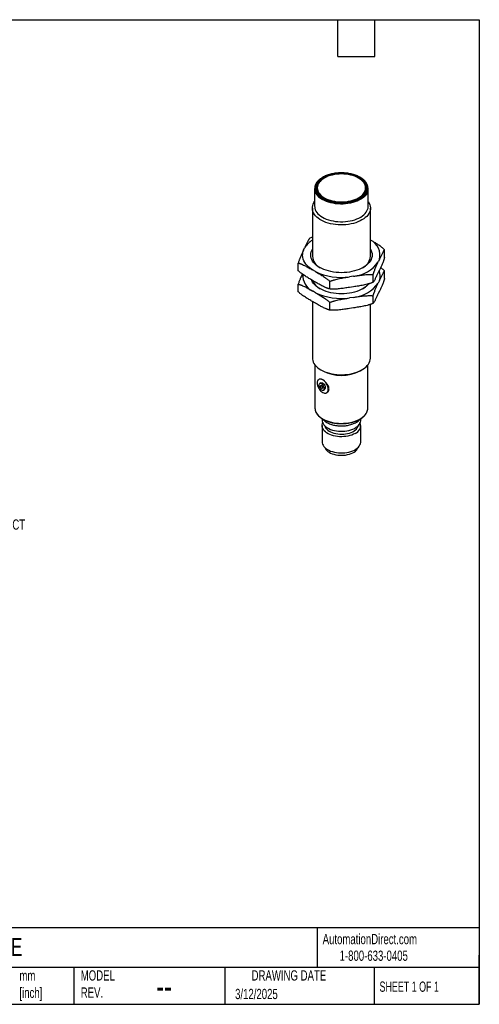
# Model space of a CAD drawing. Header units: millimetres. Extents: x 10 to 410, y 10 to 314.
# Tile 2 of 2: x 267 to 410, y 10 to 314. Entities that reach past the tile are written whole.
import ezdxf

# ---------------------------------------------------------------- set-up
doc = ezdxf.new("R2010")
doc.units = ezdxf.units.MM
doc.header["$LTSCALE"] = 1.5
doc.layers.add('DIMENSIONS', color=140, linetype='Continuous', lineweight=25)
doc.layers.add('TEXT', color=140, linetype='Continuous', lineweight=25)
doc.styles.add('SLDTEXTSTYLE0', font='TXT', dxfattribs={"width": 0.7})
doc.styles.add('SLDTEXTSTYLE1', font='TXT', dxfattribs={"width": 0.65})

msp = doc.modelspace()

# ---------------------------------------------------------------- linework, layer by layer
for p, q in [((359.36, 262.24), (359.36, 261.95)), ((374.36, 261.95), (374.36, 262.24)), ((358.56, 262.04), (358.56, 256.57)), ((375.16, 256.57), (375.16, 262.04)), ((357.86, 255.99), (357.86, 241.09)), ((375.86, 241.09), (375.86, 255.99)), ((357.86, 246.99), (357.06, 246.7)), ((355.1, 242.93), (355.44, 243.66)), ((380.24, 240.76), (380.24, 243.12)), ((353.48, 236.62), (353.48, 238.98)), ((378.62, 240.07), (378.28, 239.34)), ((358.84, 236.34), (357.91, 236.87)), ((370.6, 234.91), (369.34, 234.71)), ((376.66, 233.03), (376.66, 235.39)), ((378.62, 236.8), (378.28, 236.08)), ((380.24, 234.23), (380.24, 236.58)), ((353.48, 230.09), (353.48, 232.44)), ((358.84, 233.07), (357.91, 233.6)), ((363.27, 230.96), (363.27, 233.32)), ((378.62, 233.54), (378.28, 232.81)), ((358.84, 229.8), (357.91, 230.34)), ((370.6, 231.64), (369.34, 231.45)), ((376.66, 226.5), (376.66, 228.86)), ((378.62, 230.27), (378.28, 229.54)), ((357.86, 227.1), (357.86, 209.61)), ((358.84, 226.54), (357.91, 227.07)), ((363.27, 224.43), (363.27, 226.79)), ((370.6, 228.37), (369.34, 228.18)), ((375.86, 209.61), (375.86, 226.21)), ((370.6, 225.11), (369.34, 224.91)), ((358.66, 207.47), (358.66, 194.1)), ((375.06, 194.1), (375.06, 207.47)), ((360.49, 205.94), (361.06, 205.61)), ((372.66, 205.61), (373.22, 205.94)), ((359.99, 203.03), (359.86, 202.96)), ((360.49, 201.87), (360.13, 201.67)), ((361.28, 199.68), (361.64, 199.88)), ((362.26, 198.8), (362.39, 198.87)), ((360.86, 190.81), (360.86, 190.37)), ((372.86, 190.37), (372.86, 190.81)), ((360.86, 188.68), (360.86, 183.68)), ((372.86, 183.68), (372.86, 188.68))]:
    msp.add_line(p, q)
at = {"flags": 128}
for points in [[(361.13, 258.89), (361.7, 258.59), (362.32, 258.33), (362.98, 258.1), (363.67, 257.9), (364.39, 257.75), (365.14, 257.63), (365.9, 257.56), (366.67, 257.52), (367.44, 257.54), (368.2, 257.59), (368.96, 257.68), (369.69, 257.82), (370.4, 257.99), (371.08, 258.21), (371.71, 258.46), (372.31, 258.74), (372.85, 259.05), (373.34, 259.4), (373.78, 259.77), (374.15, 260.16), (374.45, 260.57), (374.68, 260.99), (374.85, 261.42), (374.94, 261.87), (374.96, 262.31), (374.9, 262.75), (374.77, 263.19), (374.57, 263.62), (374.31, 264.04), (373.97, 264.44), (373.57, 264.82), (373.11, 265.18), (372.59, 265.51), (372.02, 265.81), (371.4, 266.07), (370.74, 266.3), (370.05, 266.5), (369.33, 266.65), (368.58, 266.77), (367.82, 266.84), (367.05, 266.87), (366.28, 266.86), (365.52, 266.81), (364.76, 266.72), (364.03, 266.58), (363.32, 266.41), (362.64, 266.19), (362.01, 265.94), (361.41, 265.66), (360.87, 265.34), (360.37, 265), (359.94, 264.63), (359.57, 264.24), (359.27, 263.83), (359.04, 263.41), (358.87, 262.97), (358.78, 262.53), (358.76, 262.09), (358.82, 261.64), (358.94, 261.21), (359.14, 260.78), (359.41, 260.36), (359.75, 259.96), (360.15, 259.58), (360.61, 259.22), (361.13, 258.89)], [(361.31, 259), (361.87, 258.7), (362.48, 258.44), (363.13, 258.21), (363.81, 258.02), (364.52, 257.87), (365.26, 257.76), (366.01, 257.69), (366.76, 257.67), (367.52, 257.68), (368.27, 257.74), (369.01, 257.84), (369.73, 257.98), (370.42, 258.16), (371.08, 258.38), (371.7, 258.63), (372.27, 258.92), (372.8, 259.24), (373.27, 259.58), (373.67, 259.95), (374.02, 260.34), (374.3, 260.75), (374.5, 261.17), (374.64, 261.6), (374.7, 262.04), (374.7, 262.47), (374.61, 262.91), (374.46, 263.34), (374.23, 263.76), (373.94, 264.16), (373.58, 264.54), (373.15, 264.91), (372.67, 265.25), (372.14, 265.55), (371.55, 265.83), (370.92, 266.08), (370.25, 266.29), (369.55, 266.46), (368.83, 266.59), (368.09, 266.68), (367.33, 266.72), (366.57, 266.73), (365.82, 266.69), (365.07, 266.61), (364.34, 266.49), (363.64, 266.33), (362.96, 266.13), (362.32, 265.9), (361.73, 265.63), (361.18, 265.33), (360.68, 264.99), (360.24, 264.64), (359.86, 264.26), (359.55, 263.86), (359.31, 263.44), (359.14, 263.02), (359.04, 262.58), (359.01, 262.14), (359.06, 261.71), (359.17, 261.28), (359.36, 260.85), (359.63, 260.44), (359.95, 260.05), (360.35, 259.67), (360.8, 259.32), (361.31, 259)], [(361.56, 259.18), (362.1, 258.89), (362.69, 258.64), (363.32, 258.42), (363.99, 258.24), (364.68, 258.1), (365.4, 257.99), (366.12, 257.93), (366.86, 257.91), (367.59, 257.93), (368.32, 257.99), (369.04, 258.1), (369.73, 258.24), (370.39, 258.42), (371.03, 258.64), (371.62, 258.89), (372.16, 259.18), (372.66, 259.49), (373.1, 259.83), (373.47, 260.2), (373.79, 260.58), (374.04, 260.98), (374.22, 261.4), (374.32, 261.82), (374.36, 262.24), (374.32, 262.66), (374.22, 263.08), (374.04, 263.5), (373.79, 263.9), (373.47, 264.28), (373.1, 264.65), (372.66, 264.99), (372.16, 265.3), (371.62, 265.59), (371.03, 265.84), (370.39, 266.06), (369.73, 266.24), (369.04, 266.38), (368.32, 266.49), (367.59, 266.55), (366.86, 266.57), (366.12, 266.55), (365.4, 266.49), (364.68, 266.38), (363.99, 266.24), (363.32, 266.06), (362.69, 265.84), (362.1, 265.59), (361.56, 265.3), (361.06, 264.99), (360.62, 264.65), (360.24, 264.28), (359.93, 263.9), (359.68, 263.5), (359.5, 263.08), (359.4, 262.66), (359.36, 262.24), (359.4, 261.82), (359.5, 261.4), (359.68, 260.98), (359.93, 260.58), (360.24, 260.2), (360.62, 259.83), (361.06, 259.49), (361.56, 259.18)], [(374.89, 260.82), (374.81, 260.65), (374.55, 260.23), (374.22, 259.82), (373.83, 259.43), (373.37, 259.07), (372.86, 258.73), (372.3, 258.42), (371.69, 258.14), (371.04, 257.9), (370.35, 257.69), (369.63, 257.52), (368.88, 257.39), (368.12, 257.3), (367.35, 257.25), (366.57, 257.25), (365.79, 257.28), (365.03, 257.36), (364.28, 257.48), (363.55, 257.64), (362.85, 257.84), (362.19, 258.08), (361.57, 258.35), (360.99, 258.65)], [(375.16, 258), (375.21, 257.93), (375.48, 257.49), (375.68, 257.04), (375.8, 256.58), (375.86, 256.11), (375.84, 255.65), (375.75, 255.18), (375.59, 254.73), (375.36, 254.28), (375.05, 253.85), (374.69, 253.43), (374.26, 253.04), (373.77, 252.66), (373.22, 252.32), (372.63, 252.01), (371.99, 251.72), (371.3, 251.48), (370.58, 251.26), (369.83, 251.09), (369.06, 250.96), (368.27, 250.86), (367.47, 250.81), (366.66, 250.8), (365.85, 250.83), (365.05, 250.9), (364.27, 251.02), (363.51, 251.17), (362.77, 251.36), (362.07, 251.59), (361.41, 251.86), (360.79, 252.16), (360.22, 252.49), (359.7, 252.85), (359.24, 253.23), (358.84, 253.64), (358.51, 254.06), (358.24, 254.5), (358.04, 254.95), (357.92, 255.41), (357.86, 255.88), (357.88, 256.34), (357.97, 256.81), (358.13, 257.26), (358.36, 257.71), (358.56, 258)], [(358.56, 256.57), (358.57, 256.38), (358.63, 255.94), (358.77, 255.5), (358.98, 255.06), (359.25, 254.65), (359.6, 254.25), (360, 253.87), (360.47, 253.51), (360.99, 253.18), (361.56, 252.88), (362.18, 252.61), (362.84, 252.37), (363.54, 252.17), (364.26, 252.01), (365.01, 251.89), (365.77, 251.82), (366.54, 251.78), (367.32, 251.78), (368.09, 251.83), (368.85, 251.91), (369.59, 252.04), (370.31, 252.21), (371, 252.41), (371.65, 252.65), (372.26, 252.93), (372.82, 253.23), (373.34, 253.57), (373.79, 253.93), (374.19, 254.32), (374.52, 254.72), (374.78, 255.14), (374.98, 255.57), (375.1, 256.01), (375.16, 256.46), (375.16, 256.57)], [(361.56, 258.89), (362.1, 258.61), (362.52, 258.42)], [(357.91, 236.87), (357.31, 237.29), (356.77, 237.73), (356.29, 238.2), (355.88, 238.68), (355.53, 239.19), (355.25, 239.7), (355.04, 240.23), (354.91, 240.77), (354.85, 241.31), (354.86, 241.85), (354.94, 242.39), (355.1, 242.93)], [(375.86, 243.27), (376.04, 242.92), (376.22, 242.45), (376.33, 241.98), (376.37, 241.5), (376.33, 241.02), (376.22, 240.55), (376.04, 240.08), (375.79, 239.62), (375.48, 239.18), (375.09, 238.76), (374.65, 238.35), (374.14, 237.97), (373.58, 237.62), (372.97, 237.3), (372.31, 237), (371.61, 236.75), (370.88, 236.53), (370.11, 236.34), (369.32, 236.2), (368.51, 236.09), (367.69, 236.03), (366.86, 236.01), (366.03, 236.03), (365.21, 236.09), (364.4, 236.2), (363.61, 236.34), (362.84, 236.53), (362.11, 236.75), (361.41, 237), (360.75, 237.3), (360.14, 237.62), (359.58, 237.97), (359.07, 238.35), (358.63, 238.76), (358.24, 239.18), (357.92, 239.62), (357.68, 240.08), (357.5, 240.55), (357.39, 241.02), (357.35, 241.5), (357.39, 241.98), (357.5, 242.45), (357.68, 242.92), (357.86, 243.27)], [(375.43, 232.59), (375.09, 232.22), (374.65, 231.82), (374.14, 231.44), (373.58, 231.09), (372.97, 230.76), (372.31, 230.47), (371.61, 230.21), (370.88, 229.99), (370.11, 229.81), (369.32, 229.67), (368.51, 229.56), (367.69, 229.5), (366.86, 229.48), (366.03, 229.5), (365.21, 229.56), (364.4, 229.67), (363.61, 229.81), (362.84, 229.99), (362.11, 230.21), (361.41, 230.47), (360.75, 230.76), (360.14, 231.09), (359.58, 231.44), (359.07, 231.82), (358.63, 232.22), (358.24, 232.65), (357.92, 233.09), (357.68, 233.55), (357.58, 233.77)], [(357.86, 209.61), (357.88, 209.26), (357.97, 208.8), (358.13, 208.34), (358.36, 207.9), (358.67, 207.47), (359.03, 207.05), (359.46, 206.66), (359.95, 206.28), (360.5, 205.94), (361.09, 205.63), (361.73, 205.34), (362.42, 205.1), (363.14, 204.88), (363.89, 204.71), (364.66, 204.58), (365.45, 204.48), (366.25, 204.43), (367.06, 204.42), (367.87, 204.45), (368.66, 204.52), (369.45, 204.64), (370.21, 204.79), (370.95, 204.98), (371.65, 205.21), (372.31, 205.48), (372.93, 205.78), (373.5, 206.11), (374.02, 206.47), (374.48, 206.85), (374.88, 207.26), (375.21, 207.68), (375.48, 208.12), (375.68, 208.57), (375.8, 209.03), (375.86, 209.5), (375.86, 209.61)], [(361.06, 202.84), (360.77, 202.98), (360.48, 203.05), (360.21, 203.06), (359.97, 203.01), (359.76, 202.89), (359.59, 202.71), (359.47, 202.47), (359.39, 202.18), (359.36, 201.86), (359.39, 201.5), (359.47, 201.13), (359.59, 200.75), (359.76, 200.37), (359.97, 200.01), (360.21, 199.67), (360.48, 199.37), (360.77, 199.12), (361.06, 198.92)], [(360.71, 199.73), (360.91, 199.65), (361.1, 199.62), (361.26, 199.67), (361.39, 199.77), (361.48, 199.94), (361.52, 200.15), (361.51, 200.39), (361.44, 200.65), (361.33, 200.91), (361.19, 201.16), (361.01, 201.37), (360.81, 201.55), (360.61, 201.66), (360.41, 201.72), (360.23, 201.71), (360.08, 201.63), (359.97, 201.5), (359.91, 201.31), (359.9, 201.08), (359.93, 200.83), (360.02, 200.57), (360.15, 200.31), (360.32, 200.08), (360.51, 199.88), (360.71, 199.73)], [(360.49, 201.87), (360.58, 201.91), (360.76, 201.92), (360.96, 201.87), (361.16, 201.75), (361.36, 201.58), (361.54, 201.36), (361.69, 201.11), (361.8, 200.85), (361.86, 200.59), (361.87, 200.35), (361.83, 200.14), (361.75, 199.98), (361.64, 199.88)], [(361.06, 198.92), (361.36, 198.78), (361.64, 198.7), (361.91, 198.69), (362.15, 198.75), (362.36, 198.87), (362.53, 199.05), (362.66, 199.29), (362.73, 199.57), (362.76, 199.9), (362.73, 200.25), (362.66, 200.63), (362.53, 201.01), (362.36, 201.39), (362.15, 201.75), (361.91, 202.09), (361.64, 202.38), (361.36, 202.64), (361.06, 202.84)], [(360.71, 200.27), (360.84, 200.22), (360.96, 200.24), (361.03, 200.33), (361.06, 200.47), (361.03, 200.64), (360.96, 200.82), (360.84, 200.97), (360.71, 201.08), (360.57, 201.13), (360.46, 201.11), (360.38, 201.02), (360.35, 200.88), (360.38, 200.71), (360.46, 200.53), (360.57, 200.37), (360.71, 200.27)], [(358.96, 192.82), (359.13, 192.52), (359.42, 192.11), (359.77, 191.72), (360.19, 191.34), (360.67, 191), (361.2, 190.68), (361.78, 190.38), (362.4, 190.13), (363.07, 189.9), (363.77, 189.72), (364.49, 189.57), (365.24, 189.46), (366, 189.39), (366.76, 189.37), (367.53, 189.38), (368.29, 189.44), (369.04, 189.54), (369.77, 189.68), (370.48, 189.85), (371.15, 190.07), (371.79, 190.32), (372.38, 190.6), (372.92, 190.91), (373.41, 191.26), (373.85, 191.62), (374.22, 192.01), (374.52, 192.42), (374.76, 192.84)], [(360.86, 190.37), (360.89, 190.04), (360.99, 189.66), (361.16, 189.29), (361.4, 188.94), (361.71, 188.6), (362.07, 188.28), (362.5, 187.99), (362.98, 187.73), (363.51, 187.5), (364.08, 187.3), (364.68, 187.14), (365.31, 187.03), (365.95, 186.95), (366.61, 186.91), (367.27, 186.92), (367.93, 186.96), (368.57, 187.05), (369.19, 187.18), (369.79, 187.35), (370.35, 187.55), (370.86, 187.79), (371.33, 188.06), (371.74, 188.36), (372.1, 188.68), (372.39, 189.02), (372.61, 189.38), (372.76, 189.75), (372.85, 190.13), (372.86, 190.37)], [(371.1, 186.23), (370.61, 185.98), (370.07, 185.76), (369.49, 185.57), (368.89, 185.42), (368.25, 185.31), (367.6, 185.25), (366.94, 185.22), (366.28, 185.24), (365.63, 185.29), (364.99, 185.39), (364.37, 185.53), (363.79, 185.71), (363.24, 185.92), (362.74, 186.17), (362.28, 186.45), (361.88, 186.75), (361.54, 187.08), (361.27, 187.42), (361.06, 187.79), (360.93, 188.16), (360.86, 188.54), (360.87, 188.92), (360.96, 189.3), (361.04, 189.53)], [(361.65, 188.65), (361.68, 188.55), (361.82, 188.2), (362.02, 187.86), (362.3, 187.53), (362.64, 187.23), (363.04, 186.96), (363.49, 186.71), (363.99, 186.5), (364.53, 186.32), (365.1, 186.18), (365.7, 186.08), (366.32, 186.02), (366.94, 186.01), (367.56, 186.03), (368.17, 186.1), (368.76, 186.21), (369.33, 186.36), (369.86, 186.55), (370.35, 186.77), (370.79, 187.03), (371.17, 187.31), (371.49, 187.61), (371.75, 187.94), (371.94, 188.28), (372.06, 188.63), (372.07, 188.65)], [(360.86, 183.68), (360.89, 183.34), (360.99, 182.96), (361.16, 182.6), (361.4, 182.24), (361.71, 181.9), (362.07, 181.59), (362.5, 181.29), (362.98, 181.03), (363.51, 180.8), (364.08, 180.61), (364.68, 180.45), (365.31, 180.33), (365.95, 180.25), (366.61, 180.21), (367.27, 180.22), (367.93, 180.27), (368.57, 180.36), (369.19, 180.48), (369.79, 180.65), (370.35, 180.86), (370.86, 181.09), (371.33, 181.36), (371.74, 181.66), (372.1, 181.98), (372.39, 182.33), (372.61, 182.69), (372.76, 183.06), (372.85, 183.44), (372.86, 183.68)], [(361.72, 181.89), (361.82, 181.66), (362.02, 181.32), (362.3, 181), (362.64, 180.7), (363.04, 180.43), (363.49, 180.18), (363.99, 179.97), (364.53, 179.79), (365.1, 179.65), (365.7, 179.55), (366.32, 179.49), (366.94, 179.47), (367.56, 179.5), (368.17, 179.57), (368.76, 179.68), (369.33, 179.83), (369.86, 180.02), (370.35, 180.24), (370.79, 180.49), (371.17, 180.77), (371.49, 181.08), (371.75, 181.41), (371.94, 181.75), (372, 181.89)]]:
    msp.add_lwpolyline(points, dxfattribs=at)
for centre, radius, start, end in [((361.47, 262.04), 2.9, 153.5943, 206.6969), ((362.8, 262.1), 3.45, 172.6786, 246.3483), ((370.92, 262.1), 3.45, 293.6517, 7.3214), ((372.27, 262.04), 2.89, 335.0195, 25.7686), ((363.34, 263.16), 5.09, 208.4829, 242.4357), ((363.11, 262.33), 3.77, 185.6948, 245.6253), ((370.06, 262.63), 4.36, 285.1901, 351.1329), ((361.8, 239.76), 7.46, 121.8985, 148.539), ((373.62, 241.43), 5.18, 344.8317, 64.3786), ((362.31, 241.52), 4.47, 185.5971, 243.5565), ((371.42, 241.51), 4.46, 296.3328, 354.5136), ((369.39, 245.88), 11.04, 276.29, 323.7047), ((360.28, 235.2), 5.41, 177.0904, 244.0774), ((366.82, 253.18), 18.64, 244.6463, 277.7676), ((374.73, 234.97), 4.14, 339.7766, 23.457), ((362.86, 235.56), 5.23, 202.8041, 240.9615), ((369.39, 239.34), 11.04, 276.29, 323.7047), ((370.29, 236.26), 6.13, 300.4574, 322.1091), ((366.82, 246.65), 18.64, 244.6463, 277.7676), ((366.86, 216.7), 12.51, 242.3914, 297.6086), ((361.59, 194.12), 2.93, 180.4399, 206.3023), ((372.11, 194.13), 2.94, 334.0176, 359.4834), ((370.16, 188.71), 2.65, 290.7745, 18.0503)]:
    msp.add_arc(centre, radius, start, end)
for points, knots in [([(374.86, 263.35), (374.79, 263.48), (374.65, 263.75), (374.36, 264.15), (374.02, 264.53), (373.61, 264.89), (373.16, 265.23), (372.65, 265.54), (372.1, 265.83), (371.51, 266.09), (370.88, 266.31), (370.23, 266.5), (369.54, 266.66), (368.84, 266.78), (368.12, 266.86), (367.39, 266.91), (366.65, 266.92), (365.92, 266.89), (365.19, 266.82), (364.48, 266.72), (363.79, 266.58), (363.12, 266.4), (362.48, 266.19), (361.87, 265.95), (361.3, 265.67), (360.77, 265.37), (360.3, 265.04), (359.87, 264.69), (359.49, 264.31), (359.18, 263.91), (358.98, 263.6), (358.9, 263.42), (358.89, 263.38)], [0, 0, 0, 0, 0.032658, 0.066496, 0.100501, 0.134634, 0.168848, 0.203103, 0.237372, 0.271634, 0.305882, 0.340114, 0.374331, 0.408535, 0.442728, 0.476914, 0.511097, 0.545281, 0.579467, 0.613661, 0.647866, 0.682085, 0.716322, 0.75058, 0.784861, 0.819164, 0.853486, 0.887812, 0.922116, 0.956361, 0.990499, 1, 1, 1, 1]), ([(357.06, 246.7), (357.04, 246.68), (357, 246.63), (356.93, 246.54), (356.87, 246.45), (356.8, 246.35), (356.73, 246.24), (356.62, 246.05), (356.46, 245.77), (356.26, 245.38), (356.05, 244.96), (355.78, 244.39), (355.57, 243.95), (355.44, 243.66)], [0, 0, 0, 0, 0.040694, 0.081787, 0.123293, 0.165226, 0.207601, 0.25043, 0.374145, 0.499594, 0.624444, 0.749655, 1, 1, 1, 1]), ([(380.24, 243.12), (379.96, 243.37), (379.38, 243.88), (378.49, 244.51), (377.6, 245.08), (376.72, 245.6), (376.14, 245.94), (375.86, 246.1)], [0, 0, 0, 0, 0.2006343, 0.403601, 0.6069529, 0.8096902, 1, 1, 1, 1]), ([(355.1, 242.93), (354.96, 242.63), (354.76, 242.19), (354.49, 241.59), (354.28, 241.12), (354.08, 240.64), (353.9, 240.18), (353.74, 239.76), (353.61, 239.38), (353.52, 239.11), (353.48, 238.98)], [0, 0, 0, 0, 0.249858, 0.374748, 0.499299, 0.624724, 0.748439, 0.834032, 0.917848, 1, 1, 1, 1]), ([(378.62, 240.07), (378.76, 240.36), (378.96, 240.8), (379.23, 241.37), (379.44, 241.79), (379.64, 242.18), (379.82, 242.5), (379.98, 242.76), (380.11, 242.96), (380.2, 243.06), (380.24, 243.12)], [0, 0, 0, 0, 0.249858, 0.374748, 0.499299, 0.624724, 0.748439, 0.834032, 0.917848, 1, 1, 1, 1]), ([(353.48, 238.98), (353.53, 238.96), (353.65, 238.94), (353.83, 238.89), (354.01, 238.83), (354.19, 238.77), (354.37, 238.7), (354.68, 238.58), (355.12, 238.39), (355.68, 238.11), (356.24, 237.82), (356.98, 237.4), (357.54, 237.08), (357.91, 236.87)], [0, 0, 0, 0, 0.040542, 0.08148, 0.122829, 0.164602, 0.206813, 0.249476, 0.373818, 0.499914, 0.624736, 0.749916, 1, 1, 1, 1]), ([(376.66, 235.39), (376.68, 235.46), (376.72, 235.59), (376.79, 235.78), (376.85, 235.98), (376.92, 236.16), (376.99, 236.35), (377.1, 236.65), (377.26, 237.05), (377.46, 237.53), (377.67, 238), (377.94, 238.61), (378.15, 239.05), (378.28, 239.34)], [0, 0, 0, 0, 0.040694, 0.081787, 0.123293, 0.165226, 0.207601, 0.25043, 0.374145, 0.499594, 0.624444, 0.749655, 1, 1, 1, 1]), ([(380.24, 240.76), (380.22, 240.69), (380.18, 240.56), (380.11, 240.36), (380.05, 240.17), (379.98, 239.98), (379.91, 239.8), (379.8, 239.5), (379.64, 239.1), (379.44, 238.61), (379.23, 238.15), (378.96, 237.54), (378.76, 237.1), (378.62, 236.8)], [0, 0, 0, 0, 0.040694, 0.081787, 0.123293, 0.165226, 0.207601, 0.25043, 0.374145, 0.499594, 0.624444, 0.749655, 1, 1, 1, 1]), ([(357.91, 233.6), (357.54, 233.82), (356.98, 234.14), (356.24, 234.59), (355.68, 234.94), (355.12, 235.3), (354.63, 235.66), (354.2, 235.99), (353.83, 236.29), (353.59, 236.51), (353.48, 236.62)], [0, 0, 0, 0, 0.249911, 0.374819, 0.499388, 0.624811, 0.748523, 0.834087, 0.917875, 1, 1, 1, 1]), ([(354.73, 235.6), (354.64, 235.39), (354.43, 234.94), (354.12, 234.21), (353.79, 233.39), (353.58, 232.76), (353.48, 232.44)], [0, 0, 0, 0, 0.225263, 0.483598, 0.742004, 1, 1, 1, 1]), ([(358.84, 236.34), (359.21, 236.12), (359.77, 235.8), (360.51, 235.35), (361.07, 235), (361.63, 234.63), (362.12, 234.28), (362.55, 233.95), (362.92, 233.65), (363.16, 233.43), (363.27, 233.32)], [0, 0, 0, 0, 0.2499108, 0.3748189, 0.4993876, 0.624811, 0.7485234, 0.8340874, 0.9178754, 1, 1, 1, 1]), ([(363.27, 233.32), (363.35, 233.35), (363.51, 233.42), (363.75, 233.51), (364, 233.6), (364.25, 233.68), (364.51, 233.76), (364.93, 233.88), (365.52, 234.03), (366.28, 234.19), (367.04, 234.34), (368.06, 234.51), (368.83, 234.63), (369.34, 234.71)], [0, 0, 0, 0, 0.040694, 0.0817869, 0.1232931, 0.1652264, 0.2076007, 0.2504298, 0.3741445, 0.4995936, 0.6244445, 0.749655, 1, 1, 1, 1]), ([(370.6, 234.91), (371.1, 234.98), (371.87, 235.1), (372.88, 235.24), (373.65, 235.33), (374.41, 235.4), (375.08, 235.44), (375.67, 235.45), (376.17, 235.44), (376.5, 235.41), (376.66, 235.39)], [0, 0, 0, 0, 0.249858, 0.374748, 0.499299, 0.624724, 0.748439, 0.834032, 0.917848, 1, 1, 1, 1]), ([(378.28, 236.08), (378.15, 235.78), (377.94, 235.34), (377.67, 234.77), (377.46, 234.36), (377.26, 233.97), (377.08, 233.64), (376.92, 233.39), (376.79, 233.19), (376.7, 233.08), (376.66, 233.03)], [0, 0, 0, 0, 0.249858, 0.374748, 0.499299, 0.624724, 0.748439, 0.834032, 0.917848, 1, 1, 1, 1]), ([(378.62, 233.54), (378.76, 233.83), (378.96, 234.27), (379.23, 234.84), (379.44, 235.26), (379.64, 235.65), (379.82, 235.97), (379.98, 236.23), (380.11, 236.43), (380.2, 236.53), (380.24, 236.58)], [0, 0, 0, 0, 0.249858, 0.374748, 0.499299, 0.624724, 0.748439, 0.834032, 0.917848, 1, 1, 1, 1]), ([(380.24, 236.58), (379.96, 236.84), (379.55, 237.21), (379.12, 237.51), (378.99, 237.61)], [0, 0, 0, 0, 0.690548, 1, 1, 1, 1]), ([(353.48, 232.44), (353.53, 232.43), (353.65, 232.4), (353.83, 232.36), (354.01, 232.3), (354.19, 232.24), (354.37, 232.17), (354.68, 232.05), (355.12, 231.86), (355.68, 231.58), (356.24, 231.29), (356.98, 230.87), (357.54, 230.55), (357.91, 230.34)], [0, 0, 0, 0, 0.040542, 0.08148, 0.122829, 0.164602, 0.206813, 0.249476, 0.373818, 0.499914, 0.624736, 0.749916, 1, 1, 1, 1]), ([(363.27, 230.96), (363.22, 230.97), (363.1, 231), (362.92, 231.05), (362.74, 231.1), (362.56, 231.17), (362.37, 231.23), (362.07, 231.35), (361.63, 231.55), (361.07, 231.82), (360.51, 232.12), (359.77, 232.53), (359.21, 232.85), (358.84, 233.07)], [0, 0, 0, 0, 0.0405417, 0.0814798, 0.1228286, 0.1646018, 0.206813, 0.249476, 0.3738178, 0.4999145, 0.6247358, 0.7499156, 1, 1, 1, 1]), ([(376.66, 233.03), (376.58, 233), (376.42, 232.93), (376.18, 232.84), (375.93, 232.75), (375.68, 232.67), (375.42, 232.59), (375, 232.47), (374.41, 232.32), (373.65, 232.16), (372.89, 232.01), (371.87, 231.84), (371.11, 231.72), (370.6, 231.64)], [0, 0, 0, 0, 0.040694, 0.081787, 0.123293, 0.165226, 0.207601, 0.25043, 0.374145, 0.499594, 0.624444, 0.749655, 1, 1, 1, 1]), ([(376.66, 228.86), (376.68, 228.92), (376.72, 229.06), (376.79, 229.25), (376.85, 229.44), (376.92, 229.63), (376.99, 229.82), (377.1, 230.12), (377.26, 230.52), (377.46, 231), (377.67, 231.47), (377.94, 232.07), (378.15, 232.52), (378.28, 232.81)], [0, 0, 0, 0, 0.040694, 0.081787, 0.123293, 0.165226, 0.207601, 0.25043, 0.374145, 0.499594, 0.624444, 0.749655, 1, 1, 1, 1]), ([(380.24, 234.23), (380.22, 234.16), (380.18, 234.03), (380.11, 233.83), (380.05, 233.64), (379.98, 233.45), (379.91, 233.27), (379.8, 232.97), (379.64, 232.57), (379.44, 232.08), (379.23, 231.62), (378.96, 231.01), (378.76, 230.57), (378.62, 230.27)], [0, 0, 0, 0, 0.040694, 0.081787, 0.123293, 0.165226, 0.207601, 0.25043, 0.374145, 0.499594, 0.624444, 0.749655, 1, 1, 1, 1]), ([(357.91, 227.07), (357.54, 227.29), (356.98, 227.61), (356.24, 228.06), (355.68, 228.4), (355.12, 228.77), (354.63, 229.12), (354.2, 229.46), (353.83, 229.76), (353.59, 229.98), (353.48, 230.09)], [0, 0, 0, 0, 0.249911, 0.374819, 0.499388, 0.624811, 0.748523, 0.834087, 0.917875, 1, 1, 1, 1]), ([(358.84, 229.8), (359.21, 229.59), (359.77, 229.26), (360.51, 228.82), (361.07, 228.47), (361.63, 228.1), (362.12, 227.75), (362.55, 227.42), (362.92, 227.11), (363.16, 226.9), (363.27, 226.79)], [0, 0, 0, 0, 0.249911, 0.374819, 0.499388, 0.624811, 0.748523, 0.834087, 0.917875, 1, 1, 1, 1]), ([(369.34, 231.45), (368.83, 231.37), (368.06, 231.25), (367.05, 231.11), (366.28, 231.02), (365.52, 230.95), (364.85, 230.91), (364.26, 230.9), (363.76, 230.92), (363.43, 230.95), (363.27, 230.96)], [0, 0, 0, 0, 0.249858, 0.374748, 0.499299, 0.624724, 0.748439, 0.834032, 0.917848, 1, 1, 1, 1]), ([(370.6, 228.37), (371.1, 228.45), (371.87, 228.57), (372.88, 228.71), (373.65, 228.8), (374.41, 228.87), (375.08, 228.91), (375.67, 228.92), (376.17, 228.9), (376.5, 228.87), (376.66, 228.86)], [0, 0, 0, 0, 0.249858, 0.374748, 0.499299, 0.624724, 0.748439, 0.834032, 0.917848, 1, 1, 1, 1]), ([(378.28, 229.54), (378.15, 229.25), (377.94, 228.81), (377.67, 228.24), (377.46, 227.83), (377.26, 227.44), (377.08, 227.11), (376.92, 226.86), (376.79, 226.66), (376.7, 226.55), (376.66, 226.5)], [0, 0, 0, 0, 0.249858, 0.374748, 0.499299, 0.624724, 0.748439, 0.834032, 0.917848, 1, 1, 1, 1]), ([(363.27, 224.43), (363.22, 224.44), (363.1, 224.47), (362.92, 224.52), (362.74, 224.57), (362.56, 224.63), (362.37, 224.7), (362.07, 224.82), (361.63, 225.01), (361.07, 225.29), (360.51, 225.59), (359.77, 226), (359.21, 226.32), (358.84, 226.54)], [0, 0, 0, 0, 0.040542, 0.08148, 0.122829, 0.164602, 0.206813, 0.249476, 0.373818, 0.499914, 0.624736, 0.749916, 1, 1, 1, 1]), ([(363.27, 226.79), (363.35, 226.82), (363.51, 226.89), (363.75, 226.98), (364, 227.06), (364.25, 227.15), (364.51, 227.23), (364.93, 227.35), (365.52, 227.5), (366.28, 227.66), (367.04, 227.81), (368.06, 227.98), (368.83, 228.1), (369.34, 228.18)], [0, 0, 0, 0, 0.040694, 0.081787, 0.123293, 0.165226, 0.207601, 0.25043, 0.374145, 0.499594, 0.624444, 0.749655, 1, 1, 1, 1]), ([(376.66, 226.5), (376.58, 226.47), (376.42, 226.4), (376.18, 226.31), (375.93, 226.22), (375.68, 226.14), (375.42, 226.06), (375, 225.94), (374.41, 225.79), (373.65, 225.63), (372.89, 225.48), (371.87, 225.31), (371.11, 225.19), (370.6, 225.11)], [0, 0, 0, 0, 0.040694, 0.0817869, 0.1232931, 0.1652264, 0.2076007, 0.2504298, 0.3741445, 0.4995936, 0.6244445, 0.749655, 1, 1, 1, 1]), ([(369.34, 224.91), (368.83, 224.83), (368.06, 224.72), (367.05, 224.58), (366.28, 224.49), (365.52, 224.41), (364.85, 224.38), (364.26, 224.37), (363.76, 224.38), (363.43, 224.41), (363.27, 224.43)], [0, 0, 0, 0, 0.249858, 0.374748, 0.499299, 0.624724, 0.748439, 0.834032, 0.917848, 1, 1, 1, 1]), ([(361.06, 202.84), (360.95, 202.89), (360.81, 202.97), (360.64, 203.03), (360.54, 203.06), (360.43, 203.09), (360.29, 203.11), (360.14, 203.09), (360.03, 203.06), (359.99, 203.03), (359.99, 203.03)], [0, 0, 0, 0, 0.2428494, 0.326919, 0.4125304, 0.4997066, 0.6331172, 0.7998436, 0.99989, 1, 1, 1, 1]), ([(362.39, 198.87), (362.39, 198.87), (362.46, 198.9), (362.58, 199), (362.73, 199.16), (362.87, 199.38), (362.98, 199.67), (363.03, 200.04), (362.99, 200.37), (362.92, 200.64), (362.84, 200.87), (362.73, 201.11), (362.58, 201.37), (362.39, 201.65), (362.16, 201.92), (361.95, 202.15), (361.69, 202.39), (361.4, 202.63), (361.17, 202.77), (361.06, 202.84)], [0, 0, 0, 0, 0.00019, 0.062212, 0.113442, 0.166771, 0.252522, 0.333153, 0.413905, 0.456249, 0.49991, 0.553529, 0.604505, 0.666902, 0.733559, 0.789126, 0.833603, 0.919063, 1, 1, 1, 1]), ([(358.98, 192.77), (359.02, 192.69), (359.12, 192.48), (359.35, 192.14), (359.67, 191.75), (360.06, 191.39), (360.49, 191.04), (360.98, 190.72), (361.52, 190.43), (362.09, 190.17), (362.71, 189.93), (363.35, 189.73), (364.03, 189.57), (364.72, 189.44), (365.43, 189.35), (366.16, 189.29), (366.89, 189.28), (367.62, 189.3), (368.34, 189.35), (369.05, 189.45), (369.74, 189.58), (370.42, 189.75), (371.06, 189.95), (371.67, 190.18), (372.24, 190.45), (372.78, 190.75), (373.26, 191.07), (373.7, 191.42), (374.08, 191.79), (374.4, 192.18), (374.62, 192.51), (374.71, 192.72), (374.74, 192.78)], [0, 0, 0, 0, 0.0186583, 0.0527014, 0.0869263, 0.1212969, 0.1557657, 0.1902888, 0.224834, 0.2593765, 0.2939064, 0.3284203, 0.3629179, 0.3974012, 0.4318731, 0.4663369, 0.5007964, 0.5352555, 0.5697173, 0.6041853, 0.6386635, 0.6731558, 0.7076659, 0.742197, 0.7767514, 0.811329, 0.8459264, 0.8805326, 0.9151216, 0.9496579, 0.9840933, 1, 1, 1, 1]), ([(360.86, 190.81), (360.96, 190.71), (361.18, 190.47), (361.58, 190.13), (362.06, 189.8), (362.59, 189.51), (363.16, 189.25), (363.77, 189.03), (364.4, 188.85), (365.05, 188.71), (365.72, 188.62), (366.4, 188.57), (367.08, 188.56), (367.75, 188.6), (368.43, 188.68), (369.09, 188.8), (369.73, 188.96), (370.35, 189.17), (370.95, 189.42), (371.51, 189.71), (372.03, 190.05), (372.49, 190.42), (372.74, 190.69), (372.86, 190.81)], [0, 0, 0, 0, 0.03535, 0.081269, 0.128423, 0.176505, 0.225118, 0.273862, 0.322494, 0.370939, 0.419202, 0.467336, 0.515416, 0.563532, 0.611751, 0.660166, 0.70887, 0.757946, 0.807446, 0.857356, 0.907524, 0.95752, 1, 1, 1, 1])]:
    msp.add_open_spline(points, degree=3, knots=knots)
at = {"layer": 'TEXT'}
for p, q in [((9.52, 314.32), (409.57, 314.32)), ((365.76, 302.89), (365.76, 314.32)), ((377.19, 302.89), (377.19, 314.32)), ((409.57, 314.32), (409.57, 9.52)), ((365.76, 302.89), (377.19, 302.89)), ((409.57, 33.19), (9.52, 33.19)), ((359.36, 33.19), (359.36, 20.95)), ((409.57, 9.52), (409.57, 24.77)), ((409.57, 20.95), (9.52, 20.95)), ((283.95, 20.95), (283.95, 9.52)), ((330.7, 20.95), (330.7, 9.52)), ((377.02, 20.95), (377.02, 9.52)), ((9.52, 9.52), (409.57, 9.52))]:
    msp.add_line(p, q, dxfattribs=at)

# ---------------------------------------------------------------- texts
at = {"color": 179, "linetype": 'Continuous', "lineweight": 18, "char_height": 3.175, "attachment_point": 1, "style": 'SLDTEXTSTYLE0'}
for s, insert in [('AutomationDirect.com', (361.04, 31.31)), ('1-800-633-0405', (366.29, 26.16))]:
    msp.add_mtext(s, dxfattribs=dict(at, insert=insert))
at = {"layer": 'DIMENSIONS', "insert": (238.99, 164.92), "char_height": 3.175, "attachment_point": 1, "style": 'SLDTEXTSTYLE0'}
msp.add_mtext('M12X1.0 4-PIN^JQUICK DISCONNECT', dxfattribs=at)
at = {"layer": 'TEXT'}
for s, insert, char_height, attachment_point, style in [('FKL4-BP-1E', (238.81, 30.04), 5.556, 1, 'SLDTEXTSTYLE0'), ('mm^J[inch]', (267.1, 19.99), 3.175, 1, 'SLDTEXTSTYLE0'), ('MODEL ^JREV.', (286.1, 20.05), 3.175, 1, 'SLDTEXTSTYLE0'), ('DRAWING DATE', (350.59, 20.05), 3.175, 2, 'SLDTEXTSTYLE0'), ('SHEET 1 OF 1', (378.66, 16.58), 3.175, 1, 'SLDTEXTSTYLE1'), ('--', (309.45, 19.1), 7.937, 1, 'SLDTEXTSTYLE0'), ('3/12/2025', (333.92, 14.31), 3.175, 1, 'SLDTEXTSTYLE0')]:
    msp.add_mtext(s, dxfattribs=dict(at, insert=insert, char_height=char_height, attachment_point=attachment_point, style=style))

doc.saveas('drawing.dxf')
